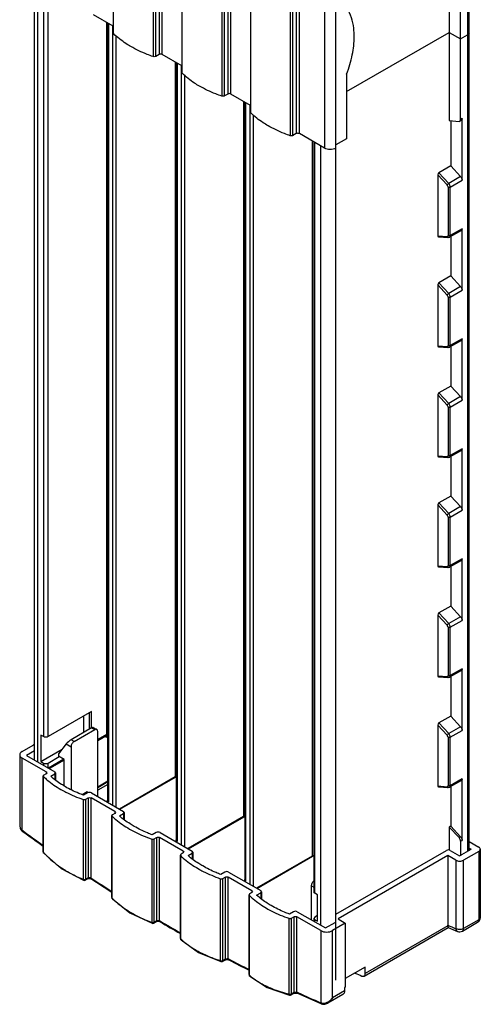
# Model space of a CAD drawing. Header units: millimetres. Extents: x 328 to 414, y 80 to 955.
# Tile 1 of 4: x 328 to 414, y 80 to 262. Entities that reach past the tile are written whole.
import ezdxf

# ---------------------------------------------------------------- set-up
doc = ezdxf.new("R2010")
doc.units = ezdxf.units.MM
doc.header["$LTSCALE"] = 67.304829
doc.layers.get('0').update_dxf_attribs({"linetype": 'CONTINUOUS'})

msp = doc.modelspace()

# ---------------------------------------------------------------- linework, layer by layer
at = {"color": 7}
for p, q in [((345.71, 259.77), (345.71, 913.59)), ((353.07, 910.36), (353.07, 255.52)), ((353.55, 255.56), (353.55, 910.39)), ((354.18, 910.1), (354.18, 255.92)), ((354.74, 255.92), (354.74, 909.77)), ((358.44, 252.42), (358.44, 906.24)), ((411.38, 907.03), (411.38, 108.08)), ((411.67, 108.25), (411.67, 907.2)), ((365.79, 903.01), (365.79, 248.17)), ((366.28, 248.21), (366.28, 903.05)), ((366.91, 902.75), (366.91, 248.57)), ((367.47, 248.57), (367.47, 902.43)), ((371.17, 245.07), (371.17, 898.88)), ((378.52, 895.66), (378.52, 240.83)), ((379.01, 240.86), (379.01, 895.7)), ((379.63, 895.4), (379.63, 241.22)), ((380.2, 241.22), (380.2, 895.08)), ((386.96, 238.54), (386.96, 893.38)), ((384.84, 892.93), (384.84, 238.54)), ((345.66, 423.48), (345.66, 259.89)), ((358.39, 416.13), (358.39, 252.54)), ((371.11, 408.78), (371.11, 245.19)), ((407.99, 275.07), (407.99, 243.64)), ((410.11, 243.84), (410.11, 272.42)), ((331.09, 125), (331.09, 269.57)), ((331.68, 124.67), (331.68, 269.24)), ((332.74, 268.62), (332.74, 129.36)), ((333.59, 129.36), (333.59, 266.58)), ((345.66, 261.16), (342.01, 263.27)), ((344.4, 261.89), (344.4, 129.73)), ((344.48, 129.2), (344.48, 261.85)), ((344.68, 117.44), (344.68, 261.73)), ((344.83, 117.24), (344.83, 261.64)), ((345.54, 261.23), (345.54, 116.66)), ((388.97, 249.03), (407.99, 260.01)), ((407.99, 260.01), (410.11, 258.78)), ((410.11, 258.78), (411.38, 259.52)), ((411.67, 259.93), (411.38, 259.52)), ((346.24, 116.26), (346.24, 259.3)), ((354.18, 255.92), (353.55, 255.56)), ((358.39, 253.81), (354.74, 255.92)), ((357.13, 254.54), (357.13, 121.89)), ((357.2, 121.85), (357.2, 254.5)), ((357.41, 110.09), (357.41, 254.38)), ((357.56, 109.89), (357.56, 254.29)), ((358.26, 253.89), (358.26, 109.32)), ((388.97, 252.28), (388.97, 240.27)), ((358.97, 108.91), (358.97, 251.95)), ((366.91, 248.57), (366.28, 248.21)), ((371.11, 246.47), (367.47, 248.57)), ((369.86, 247.19), (369.86, 114.54)), ((369.93, 114.5), (369.93, 247.15)), ((370.14, 102.74), (370.14, 247.03)), ((370.29, 102.54), (370.29, 246.95)), ((370.99, 246.54), (370.99, 101.97)), ((371.7, 101.56), (371.7, 244.6)), ((407.99, 243.64), (409.81, 243.5)), ((408.27, 243.62), (408.27, 235.23)), ((409.81, 243.5), (409.96, 243.53)), ((410.25, 243.7), (409.96, 243.53)), ((410.39, 244.01), (410.11, 243.84)), ((410.39, 232.57), (410.39, 244.01)), ((379.63, 241.22), (379.01, 240.86)), ((384.84, 238.54), (380.2, 241.22)), ((382.59, 239.84), (382.59, 107.19)), ((382.66, 107.15), (382.66, 239.8)), ((382.91, 239.66), (382.91, 100.54)), ((383.08, 100.29), (383.08, 239.56)), ((388.97, 240.27), (386.96, 239.12)), ((384.14, 238.94), (384.14, 94.37)), ((386.97, 84.17), (386.97, 238.54)), ((408.27, 235.23), (406.08, 233.96)), ((407.9, 231.99), (406.08, 233.96)), ((408.27, 235.23), (410.09, 233.26)), ((407.61, 231.7), (405.87, 233.57)), ((405.87, 233.57), (405.87, 222.27)), ((410.09, 233.26), (407.9, 231.99)), ((408.2, 231.31), (410.39, 232.57)), ((407.78, 231.3), (407.78, 222.33)), ((408.2, 222.33), (408.2, 231.31)), ((410.25, 223.28), (408.06, 222.02)), ((410.39, 223.59), (408.2, 222.33)), ((410.39, 212.16), (410.39, 223.59)), ((405.87, 222.27), (407.61, 222.14)), ((405.98, 222.1), (407.8, 221.96)), ((408.27, 222.14), (408.27, 214.82)), ((408.27, 214.82), (406.08, 213.55)), ((408.27, 214.82), (410.09, 212.85)), ((407.61, 211.28), (405.87, 213.16)), ((405.87, 213.16), (405.87, 201.86)), ((407.9, 211.58), (406.08, 213.55)), ((410.09, 212.85), (407.9, 211.58)), ((408.2, 210.9), (410.39, 212.16)), ((407.78, 210.89), (407.78, 201.92)), ((408.2, 201.92), (408.2, 210.9)), ((410.25, 202.87), (408.06, 201.61)), ((410.39, 203.18), (408.2, 201.92)), ((410.39, 191.75), (410.39, 203.18)), ((405.87, 201.86), (407.61, 201.73)), ((405.98, 201.68), (407.8, 201.55)), ((408.27, 201.73), (408.27, 194.4)), ((408.27, 194.4), (406.08, 193.14)), ((408.27, 194.4), (410.09, 192.43)), ((407.61, 190.87), (405.87, 192.75)), ((405.87, 192.75), (405.87, 181.44)), ((407.9, 191.17), (406.08, 193.14)), ((410.09, 192.43), (407.9, 191.17)), ((407.78, 190.48), (407.78, 181.51)), ((408.2, 190.48), (410.39, 191.75)), ((408.2, 181.5), (408.2, 190.48)), ((410.39, 182.77), (408.2, 181.5)), ((410.39, 171.34), (410.39, 182.77)), ((405.87, 181.44), (407.61, 181.31)), ((405.98, 181.27), (407.8, 181.14)), ((410.25, 182.46), (408.06, 181.19)), ((408.27, 181.32), (408.27, 173.99)), ((408.27, 173.99), (406.08, 172.73)), ((408.27, 173.99), (410.09, 172.02)), ((407.61, 170.46), (405.87, 172.34)), ((405.87, 172.34), (405.87, 161.03)), ((407.9, 170.76), (406.08, 172.73)), ((410.09, 172.02), (407.9, 170.76)), ((407.78, 170.07), (407.78, 161.09)), ((408.2, 170.07), (410.39, 171.34)), ((408.2, 161.09), (408.2, 170.07)), ((405.87, 161.03), (407.61, 160.9)), ((405.98, 160.86), (407.8, 160.72)), ((410.25, 162.05), (408.06, 160.78)), ((410.39, 162.36), (408.2, 161.09)), ((408.27, 160.91), (408.27, 153.58)), ((410.39, 150.92), (410.39, 162.36)), ((408.27, 153.58), (406.08, 152.31)), ((408.27, 153.58), (410.09, 151.61)), ((407.61, 150.05), (405.87, 151.92)), ((405.87, 151.92), (405.87, 140.62)), ((407.9, 150.34), (406.08, 152.31)), ((410.09, 151.61), (407.9, 150.34)), ((408.2, 149.66), (410.39, 150.92)), ((407.78, 149.65), (407.78, 140.68)), ((408.2, 140.68), (408.2, 149.66)), ((410.25, 141.63), (408.06, 140.37)), ((410.39, 141.94), (408.2, 140.68)), ((410.39, 130.51), (410.39, 141.94)), ((405.87, 140.62), (407.61, 140.49)), ((405.98, 140.45), (407.8, 140.31)), ((408.27, 140.49), (408.27, 133.17)), ((341.65, 134.01), (333.59, 129.36)), ((341.29, 130.77), (341.29, 133.81)), ((341.65, 130.99), (341.65, 134.01)), ((340.16, 133.16), (340.16, 130.12)), ((408.27, 133.17), (406.08, 131.9)), ((407.9, 129.93), (406.08, 131.9)), ((408.27, 133.17), (410.09, 131.2)), ((341.66, 130.99), (337.84, 128.78)), ((338.41, 128.45), (342.23, 130.66)), ((341.66, 130.99), (342.23, 130.66)), ((341.96, 131.08), (342.63, 130.7)), ((342.79, 118.25), (342.79, 130.33)), ((344.4, 129.73), (342.79, 128.8)), ((344.4, 129.73), (344.28, 129.45)), ((407.61, 129.63), (405.87, 131.51)), ((405.87, 131.51), (405.87, 120.21)), ((410.09, 131.2), (407.9, 129.93)), ((408.2, 129.25), (410.39, 130.51)), ((332.74, 129.36), (332.24, 129.65)), ((332.24, 129.65), (332.24, 124.75)), ((336.93, 128), (335.51, 126.14)), ((336.93, 128), (337.84, 127.47)), ((338.41, 128.45), (337.84, 128.78)), ((344.28, 129.45), (342.79, 128.59)), ((344.48, 129.2), (344.16, 129.38)), ((344.68, 129.32), (344.48, 129.2)), ((407.78, 129.24), (407.78, 120.27)), ((408.2, 120.26), (408.2, 129.25)), ((328.76, 126.6), (330.81, 127.78)), ((331.09, 126.72), (329.61, 125.86)), ((332.24, 124.75), (336.18, 127.02)), ((335.51, 126.14), (335.51, 125.73)), ((337.84, 127.47), (337.84, 119.49)), ((328.32, 125.98), (328.32, 112.88)), ((333.21, 122.8), (328.76, 125.37)), ((328.76, 112), (328.76, 125.37)), ((329.61, 125.86), (334.84, 122.84)), ((332.24, 124.75), (332.74, 124.46)), ((332.74, 124.46), (332.74, 124.05)), ((333.59, 124.46), (335.65, 125.65)), ((333.59, 123.56), (333.59, 124.46)), ((336.5, 125.16), (333.66, 123.52)), ((336.57, 125), (333.83, 123.42)), ((336.57, 125.12), (335.51, 125.73)), ((336.57, 120.19), (336.57, 125.12)), ((333.21, 122.47), (332.79, 122.23)), ((333.21, 122.8), (333.33, 122.64)), ((333.21, 122.8), (333.21, 122.47)), ((333.33, 122.64), (333.21, 122.47)), ((334.09, 122), (334.84, 122.43)), ((334.98, 122.64), (334.84, 122.84)), ((334.84, 122.43), (334.98, 122.64)), ((334.84, 122.43), (334.84, 121.37)), ((334.98, 122.64), (334.98, 121.26)), ((332.68, 122.07), (332.73, 121.95)), ((332.68, 108.01), (332.68, 122.07)), ((332.73, 107.89), (332.73, 121.95)), ((344.68, 121.07), (342.79, 119.98)), ((344.68, 120.97), (342.79, 119.88)), ((357.13, 121.89), (346.81, 115.93)), ((346.87, 115.89), (357.2, 121.85)), ((357.2, 121.85), (357.13, 121.89)), ((357.41, 121.97), (357.2, 121.85)), ((410.25, 121.22), (408.06, 119.96)), ((410.39, 121.53), (408.2, 120.26)), ((410.39, 110.1), (410.39, 121.53)), ((339.88, 118.6), (340.85, 119.17)), ((340.92, 118.92), (340.17, 118.49)), ((340.85, 119.17), (340.92, 118.92)), ((341.63, 118.92), (347.57, 115.49)), ((344.68, 120.5), (342.79, 119.41)), ((405.87, 120.21), (407.61, 120.07)), ((405.98, 120.03), (407.8, 119.9)), ((408.27, 120.08), (408.27, 112.75)), ((340.08, 117.71), (340.08, 102.9)), ((340.57, 117.74), (340.99, 117.98)), ((340.57, 102.93), (340.57, 117.74)), ((340.99, 117.98), (340.99, 103.18)), ((345.94, 115.45), (341.56, 117.98)), ((341.56, 103.13), (341.56, 117.98)), ((344.69, 117.73), (344.54, 117.52)), ((344.54, 117.52), (344.54, 117.24)), ((344.83, 117.24), (344.68, 117.44)), ((344.83, 117.24), (344.69, 117.32)), ((344.69, 117.15), (344.69, 117.32)), ((345.94, 115.12), (345.51, 114.88)), ((345.94, 115.45), (346.06, 115.29)), ((345.94, 115.45), (345.94, 115.12)), ((346.06, 115.29), (345.94, 115.12)), ((346.82, 114.65), (347.57, 115.08)), ((347.71, 115.29), (347.57, 115.49)), ((347.57, 115.08), (347.71, 115.29)), ((347.57, 115.08), (347.57, 114.04)), ((347.71, 115.29), (347.71, 113.92)), ((345.4, 114.72), (345.46, 114.6)), ((345.4, 99.53), (345.4, 114.72)), ((345.46, 99.41), (345.46, 114.6)), ((369.86, 114.54), (359.54, 108.58)), ((359.6, 108.54), (369.93, 114.51)), ((369.93, 114.5), (369.86, 114.54)), ((370.14, 114.62), (369.93, 114.5)), ((328.67, 111.95), (328.63, 112.1)), ((328.67, 111.95), (328.67, 111.95)), ((328.76, 112), (328.86, 111.92)), ((353.65, 111.57), (352.9, 111.14)), ((354.35, 111.57), (360.29, 108.14)), ((408.27, 112.75), (407.99, 112.59)), ((409.81, 110.62), (407.99, 112.59)), ((407.99, 112.59), (407.99, 108.3)), ((408.27, 112.75), (410.09, 110.78)), ((352.8, 110.36), (352.8, 94.92)), ((353.29, 110.39), (353.72, 110.63)), ((353.29, 94.95), (353.29, 110.39)), ((353.72, 110.63), (353.72, 95.2)), ((358.67, 108.1), (354.28, 110.63)), ((354.28, 95.19), (354.28, 110.63)), ((357.42, 110.38), (357.27, 110.17)), ((357.27, 110.17), (357.27, 109.89)), ((357.56, 109.89), (357.41, 110.09)), ((357.56, 109.89), (357.42, 109.97)), ((357.42, 109.81), (357.42, 109.97)), ((410.09, 110.78), (409.81, 110.62)), ((410.11, 109.94), (410.39, 110.1)), ((410.11, 109.94), (410.11, 107.25)), ((411.67, 109.91), (413.47, 108.88)), ((332.73, 107.89), (332.68, 108.01)), ((358.67, 107.78), (358.24, 107.53)), ((358.67, 108.1), (358.78, 107.94)), ((358.67, 108.1), (358.67, 107.78)), ((358.78, 107.94), (358.67, 107.78)), ((360.44, 107.94), (360.29, 108.14)), ((360.29, 107.74), (360.44, 107.94)), ((360.44, 107.94), (360.44, 106.57)), ((386.97, 96.4), (407.49, 108.25)), ((408.2, 108.25), (409.93, 107.25)), ((409.93, 107.25), (412.05, 108.47)), ((413.47, 108.06), (410.64, 106.43)), ((411.67, 108.69), (412.05, 108.47)), ((413.47, 108.06), (413.47, 95.37)), ((413.76, 108.47), (413.76, 95.78)), ((358.13, 107.37), (358.18, 107.25)), ((358.13, 91.93), (358.13, 107.37)), ((358.18, 91.81), (358.18, 107.25)), ((359.54, 107.3), (360.29, 107.74)), ((360.29, 107.74), (360.29, 106.69)), ((382.59, 107.19), (372.27, 101.23)), ((372.33, 101.2), (382.66, 107.16)), ((382.66, 107.15), (382.59, 107.19)), ((382.91, 107.3), (382.66, 107.15)), ((407.74, 107.29), (387.38, 95.53)), ((409.23, 106.43), (407.74, 107.29)), ((407.74, 107.29), (407.74, 94.37)), ((409.23, 106.43), (409.23, 93.74)), ((410.64, 93.74), (410.64, 106.43)), ((366.37, 104.22), (365.62, 103.79)), ((367.08, 104.22), (373.02, 100.8)), ((340.49, 102.75), (340.91, 102.99)), ((340.99, 103.18), (340.57, 102.93)), ((340.99, 103.18), (340.91, 102.99)), ((341.56, 103.13), (341.68, 103.05)), ((341.56, 103.13), (341.62, 102.96)), ((365.53, 103.01), (365.53, 87.82)), ((366.02, 103.04), (366.45, 103.29)), ((366.02, 87.85), (366.02, 103.04)), ((366.45, 103.29), (366.45, 88.1)), ((371.4, 100.75), (367.01, 103.29)), ((367.01, 88.13), (367.01, 103.29)), ((370.14, 103.03), (370, 102.82)), ((370, 102.82), (370, 102.54)), ((370.29, 102.54), (370.14, 102.74)), ((370.29, 102.54), (370.14, 102.62)), ((370.14, 102.46), (370.14, 102.62)), ((371.4, 100.75), (371.51, 100.59)), ((371.4, 100.75), (371.4, 100.43)), ((371.51, 100.59), (371.4, 100.43)), ((373.17, 100.59), (373.02, 100.8)), ((373.02, 100.39), (373.17, 100.59)), ((373.17, 100.59), (373.17, 99.21)), ((382.46, 101.71), (382.91, 101.46)), ((382.46, 95.35), (382.46, 101.71)), ((383.08, 100.29), (382.91, 100.54)), ((345.46, 99.41), (345.4, 99.53)), ((345.51, 99.25), (345.51, 99.25)), ((370.86, 100.02), (370.92, 99.91)), ((370.86, 85.22), (370.86, 100.02)), ((370.92, 85.1), (370.92, 99.91)), ((371.4, 100.43), (370.98, 100.19)), ((372.27, 99.95), (373.02, 100.39)), ((373.02, 100.39), (373.02, 99.33)), ((383.58, 100.01), (383.08, 100.29)), ((383.58, 95.11), (383.58, 100.01)), ((379.1, 96.88), (378.35, 96.44)), ((379.81, 96.88), (385.04, 93.86)), ((353.21, 94.77), (353.63, 95.02)), ((353.72, 95.2), (353.29, 94.95)), ((353.72, 95.2), (353.63, 95.02)), ((354.28, 95.19), (354.42, 95.11)), ((354.28, 95.19), (354.36, 95.01)), ((378.27, 95.66), (378.27, 81.6)), ((378.76, 95.7), (379.17, 95.94)), ((378.76, 81.64), (378.76, 95.7)), ((379.17, 95.94), (379.17, 81.88)), ((384.19, 93.37), (379.74, 95.94)), ((379.74, 81.95), (379.74, 95.94)), ((383.08, 95.88), (382.91, 95.64)), ((382.91, 95.64), (383.08, 95.39)), ((382.91, 95.64), (382.91, 95.09)), ((383.58, 96.17), (383.08, 95.88)), ((383.08, 95.39), (383.58, 95.11)), ((383.08, 94.99), (383.08, 95.39)), ((387.38, 95.53), (388.72, 94.75)), ((413.47, 95.37), (410.64, 93.74)), ((352.81, 94.85), (352.87, 94.74)), ((384.19, 93.37), (384.19, 79.99)), ((385.04, 93.86), (386.81, 94.88)), ((388.72, 94.75), (386.32, 93.37)), ((386.32, 80.9), (386.32, 93.37)), ((388.72, 94.75), (388.72, 82.91)), ((392.19, 84.94), (407.81, 93.96)), ((407.75, 94.26), (392.4, 85.4)), ((409.5, 93.24), (409.55, 93.22)), ((410.43, 93.28), (413.26, 94.91)), ((413.29, 94.93), (413.26, 94.91)), ((358.18, 91.81), (358.13, 91.93)), ((358.25, 91.64), (358.25, 91.64)), ((365.54, 87.75), (365.62, 87.64)), ((365.94, 87.67), (366.36, 87.92)), ((366.45, 88.1), (366.02, 87.85)), ((366.45, 88.1), (366.36, 87.92)), ((367.01, 88.13), (367.17, 88.05)), ((367.01, 88.13), (367.11, 87.94)), ((367.11, 87.94), (367.11, 87.94)), ((365.94, 87.67), (365.94, 87.67)), ((392.4, 86.59), (388.72, 84.47)), ((392.4, 85.4), (392.4, 86.59)), ((370.92, 85.1), (370.86, 85.22)), ((371, 84.91), (371, 84.91)), ((388.58, 82.21), (386.32, 80.9)), ((388.72, 82.91), (388.58, 82.83)), ((388.58, 82.83), (388.58, 82.21)), ((378.28, 81.53), (378.38, 81.41)), ((378.67, 81.45), (379.09, 81.69)), ((378.67, 81.45), (378.68, 81.46)), ((379.17, 81.88), (378.76, 81.64)), ((379.17, 81.88), (379.09, 81.69)), ((379.74, 81.95), (379.91, 81.87)), ((379.74, 81.95), (379.86, 81.75)), ((379.86, 81.75), (379.86, 81.75)), ((388.27, 81.52), (385.46, 79.89)), ((384.32, 79.79), (384.47, 79.73)), ((384.32, 79.79), (384.32, 79.79)), ((384.47, 79.73), (384.47, 79.73))]:
    msp.add_line(p, q, dxfattribs=at)
for points in [[(328.32, 112.88), (328.42, 112.33), (328.67, 111.95)], [(328.67, 111.95), (328.79, 111.85), (328.8, 111.84)], [(332.78, 107.74), (336.01, 104.92), (340.14, 102.73)], [(340.91, 102.99), (340.98, 103.02), (341.25, 103.06), (341.53, 103), (341.62, 102.96)], [(345.51, 99.25), (348.77, 96.7), (352.87, 94.74)], [(353.63, 95.02), (353.7, 95.05), (353.99, 95.1), (354.28, 95.05), (354.36, 95.01)], [(358.25, 91.64), (361.51, 89.34), (365.62, 87.64)], [(366.36, 87.92), (366.35, 87.91), (366.57, 87.99), (366.73, 88.01), (367.03, 87.97), (367.11, 87.94)], [(371, 84.91), (374.24, 82.85), (378.38, 81.41)], [(379.09, 81.69), (379.08, 81.69), (379.31, 81.77), (379.49, 81.8), (379.79, 81.77), (379.86, 81.75)], [(384.47, 79.73), (384.92, 79.7), (385.45, 79.89)]]:
    msp.add_lwpolyline(points, dxfattribs=at)
for centre, radius, start, end in [((329.51, 113.1), 1.34, 228.7098, 233.3307), ((329.58, 113.2), 1.46, 233.3083, 235.4858), ((527.61, 384.83), 337.71, 233.9358, 234.7442), ((528.01, 385.61), 338.47, 233.9596, 234.7536), ((333.08, 108.01), 0.4, 180.002, 221.285), ((343.71, 117.55), 14.62, 221.3595, 221.881), ((344.05, 117.86), 15.08, 221.8885, 224.9904), ((332.9, 107.85), 0.163, 215.8237, 221.2786), ((346.54, 120.71), 18.87, 232.6142, 235.8563), ((340.16, 102.78), 0.0554, 243.3969, 247.6897), ((340.29, 103.1), 0.4, 247.663, 299.9999), ((512.84, 363.12), 311.45, 236.6505, 237.4789), ((513.14, 363.87), 312.13, 236.6789, 237.4923), ((345.8, 99.53), 0.4, 179.9999, 224.5992), ((355.78, 109.6), 14.5, 224.6357, 225.2193), ((345.64, 99.38), 0.181, 215.228, 224.5549), ((356.18, 110.01), 15.08, 225.2305, 228.8398), ((358.54, 113.02), 18.91, 234.9562, 238.6085), ((499.39, 341.15), 285.69, 239.492, 240.3639), ((499.62, 341.87), 286.31, 239.5257, 240.382), ((412.76, 95.78), 1, 299.9999, 0.0002), ((353.01, 95.12), 0.4, 249.9337, 299.3603), ((498.48, 306.5), 230.73, 246.841, 247.2415), ((499.28, 307.12), 231.96, 246.7741, 247.2414), ((409.93, 94.14), 1, 247.2419, 299.9995), ((358.53, 91.93), 0.4, 179.9997, 227.2724), ((367.24, 101.61), 13.34, 227.2634, 227.9587), ((358.39, 91.79), 0.2, 217.065, 227.207), ((367.73, 102.16), 14.08, 227.9762, 232.1159), ((369.99, 105.34), 17.98, 237.4606, 241.5503), ((487.46, 319.17), 260.67, 242.5039, 243.4293), ((487.61, 319.85), 261.22, 242.544, 243.4532), ((365.74, 88.02), 0.4, 252.8094, 299.9999), ((371.26, 85.22), 0.4, 179.999, 229.2634), ((378.47, 93.85), 11.56, 229.2008, 230.0702), ((378.95, 94.43), 12.31, 230.0927, 234.7738), ((485.03, 300.98), 235.3, 246.3156, 246.6517), ((381.19, 97.92), 16.47, 240.1271, 244.6237), ((378.47, 81.8), 0.4, 256.2475, 299.9999), ((476.87, 296.79), 235.91, 245.7174, 246.901), ((477.06, 297.7), 236.69, 245.7664, 246.8979)]:
    msp.add_arc(centre, radius, start, end, dxfattribs=at)
for centre, major_axis, ratio, start_param, end_param in [((406.08, 233.7), (0.137, 0.283), 0.573062, 0.699489, 2.270285), ((406.08, 222.39), (0.137, 0.283), 0.573062, -4.0129, -2.920131), ((406.08, 213.28), (0.137, 0.283), 0.573062, 0.699489, 2.270285), ((406.08, 201.98), (0.137, 0.283), 0.573062, -4.0129, -2.920131), ((406.08, 192.87), (0.137, 0.283), 0.573062, 0.699489, 2.270285), ((406.08, 181.57), (0.137, 0.283), 0.573062, -4.0129, -2.920131), ((406.08, 172.46), (0.137, 0.283), 0.573062, 0.699489, 2.270285), ((406.08, 161.15), (0.137, 0.283), 0.573062, -4.0129, -2.920131), ((406.08, 152.05), (0.137, 0.283), 0.573062, 0.699489, 2.270285), ((406.08, 140.74), (0.137, 0.283), 0.573062, -4.0129, -2.920131), ((406.08, 131.63), (0.137, 0.283), 0.573062, 0.699489, 2.270285), ((341.31, 130.53), (0.655, 0.543), 0.197701, 0.073046, 0.858431), ((337.5, 128.33), (0.655, 0.543), 0.197701, 0.858431, 2.429227), ((406.08, 120.33), (0.137, 0.283), 0.573062, -4.0129, -2.920131)]:
    msp.add_ellipse(centre, major_axis=major_axis, ratio=ratio, start_param=start_param, end_param=end_param, dxfattribs=at)
for points, knots in [([(390.38, 259.22), (390.38, 259.73), (390.28, 261.57), (389.73, 263.43), (388.97, 264.52)], [0, 0, 0, 0, 0.279669, 1, 1, 1, 1]), ([(345.72, 259.77), (345.71, 259.78), (345.68, 259.81), (345.66, 259.85), (345.66, 259.89)], [0, 0, 0, 0, 0.275728, 1, 1, 1, 1]), ([(348.93, 257.38), (348.62, 257.55), (347.49, 258.25), (346.42, 259.08), (345.72, 259.77)], [0, 0, 0, 0, 0.263136, 1, 1, 1, 1]), ([(388.97, 252.28), (389.41, 253.43), (390.1, 255.71), (390.38, 258.09), (390.38, 259.22)], [0, 0, 0, 0, 0.522561, 1, 1, 1, 1]), ([(353.06, 255.52), (352.69, 255.65), (351.27, 256.17), (349.9, 256.82), (348.93, 257.38)], [0, 0, 0, 0, 0.260032, 1, 1, 1, 1]), ([(354.74, 255.92), (354.66, 255.97), (354.46, 256.01), (354.26, 255.97), (354.18, 255.92)], [0, 0, 0, 0, 0.500001, 1, 1, 1, 1]), ([(353.55, 255.56), (353.52, 255.54), (353.36, 255.48), (353.18, 255.48), (353.06, 255.52)], [0, 0, 0, 0, 0.233463, 1, 1, 1, 1]), ([(358.44, 252.42), (358.43, 252.43), (358.41, 252.46), (358.39, 252.51), (358.39, 252.54)], [0, 0, 0, 0, 0.275728, 1, 1, 1, 1]), ([(361.66, 250.03), (361.35, 250.21), (360.21, 250.9), (359.15, 251.73), (358.44, 252.42)], [0, 0, 0, 0, 0.263136, 1, 1, 1, 1]), ([(365.79, 248.18), (365.42, 248.3), (364, 248.82), (362.63, 249.47), (361.66, 250.03)], [0, 0, 0, 0, 0.260032, 1, 1, 1, 1]), ([(367.47, 248.57), (367.39, 248.62), (367.19, 248.66), (366.99, 248.62), (366.91, 248.57)], [0, 0, 0, 0, 0.500001, 1, 1, 1, 1]), ([(366.28, 248.21), (366.25, 248.19), (366.09, 248.13), (365.91, 248.13), (365.79, 248.18)], [0, 0, 0, 0, 0.233463, 1, 1, 1, 1]), ([(371.17, 245.07), (371.16, 245.08), (371.13, 245.11), (371.11, 245.16), (371.11, 245.19)], [0, 0, 0, 0, 0.275728, 1, 1, 1, 1]), ([(374.38, 242.68), (374.08, 242.86), (372.94, 243.56), (371.88, 244.38), (371.17, 245.07)], [0, 0, 0, 0, 0.263136, 1, 1, 1, 1]), ([(409.96, 243.53), (409.99, 243.55), (410.08, 243.62), (410.11, 243.75), (410.11, 243.84)], [0, 0, 0, 0, 0.221985, 1, 1, 1, 1]), ([(410.39, 244.01), (410.39, 243.97), (410.38, 243.86), (410.32, 243.74), (410.25, 243.7)], [0, 0, 0, 0, 0.293644, 1, 1, 1, 1]), ([(378.52, 240.83), (378.15, 240.95), (376.73, 241.48), (375.35, 242.12), (374.38, 242.68)], [0, 0, 0, 0, 0.260032, 1, 1, 1, 1]), ([(380.2, 241.22), (380.11, 241.27), (379.92, 241.31), (379.72, 241.27), (379.63, 241.22)], [0, 0, 0, 0, 0.500001, 1, 1, 1, 1]), ([(379.01, 240.86), (378.98, 240.84), (378.82, 240.78), (378.64, 240.79), (378.52, 240.83)], [0, 0, 0, 0, 0.233463, 1, 1, 1, 1]), ([(386.96, 238.54), (386.64, 238.36), (385.9, 238.22), (385.15, 238.36), (384.84, 238.54)], [0, 0, 0, 0, 0.5, 1, 1, 1, 1]), ([(407.9, 231.99), (407.84, 231.96), (407.73, 231.87), (407.64, 231.76), (407.61, 231.7)], [0, 0, 0, 0, 0.525025, 1, 1, 1, 1]), ([(408.2, 231.31), (408.2, 231.37), (408.16, 231.62), (408.03, 231.85), (407.9, 231.99)], [0, 0, 0, 0, 0.231502, 1, 1, 1, 1]), ([(410.09, 233.26), (410.14, 233.21), (410.29, 233.01), (410.39, 232.76), (410.39, 232.57)], [0, 0, 0, 0, 0.258837, 1, 1, 1, 1]), ([(407.78, 231.3), (407.78, 231.34), (407.75, 231.48), (407.68, 231.61), (407.61, 231.7)], [0, 0, 0, 0, 0.231591, 1, 1, 1, 1]), ([(408.2, 231.31), (408.17, 231.29), (408.03, 231.24), (407.87, 231.25), (407.78, 231.3)], [0, 0, 0, 0, 0.241269, 1, 1, 1, 1]), ([(410.39, 223.59), (410.39, 223.56), (410.38, 223.44), (410.32, 223.33), (410.25, 223.28)], [0, 0, 0, 0, 0.293644, 1, 1, 1, 1]), ([(407.61, 222.14), (407.64, 222.14), (407.7, 222.15), (407.74, 222.2), (407.75, 222.22)], [0, 0, 0, 0, 0.499498, 1, 1, 1, 1]), ([(407.61, 222.14), (407.62, 222.09), (407.67, 222.01), (407.75, 221.96), (407.8, 221.96)], [0, 0, 0, 0, 0.534638, 1, 1, 1, 1]), ([(408.2, 222.33), (408.17, 222.31), (408.03, 222.26), (407.87, 222.27), (407.78, 222.33)], [0, 0, 0, 0, 0.240139, 1, 1, 1, 1]), ([(408.06, 222.02), (408.08, 222.03), (408.17, 222.11), (408.2, 222.24), (408.2, 222.33)], [0, 0, 0, 0, 0.221948, 1, 1, 1, 1]), ([(410.09, 212.85), (410.14, 212.8), (410.29, 212.6), (410.39, 212.35), (410.39, 212.16)], [0, 0, 0, 0, 0.258837, 1, 1, 1, 1]), ([(407.9, 211.58), (407.84, 211.54), (407.73, 211.45), (407.64, 211.34), (407.61, 211.28)], [0, 0, 0, 0, 0.525025, 1, 1, 1, 1]), ([(407.78, 210.89), (407.78, 210.93), (407.75, 211.07), (407.68, 211.2), (407.61, 211.28)], [0, 0, 0, 0, 0.231591, 1, 1, 1, 1]), ([(408.2, 210.9), (408.17, 210.88), (408.03, 210.83), (407.87, 210.84), (407.78, 210.89)], [0, 0, 0, 0, 0.241269, 1, 1, 1, 1]), ([(408.2, 210.9), (408.2, 210.96), (408.16, 211.21), (408.03, 211.44), (407.9, 211.58)], [0, 0, 0, 0, 0.231502, 1, 1, 1, 1]), ([(410.39, 203.18), (410.39, 203.15), (410.38, 203.03), (410.32, 202.91), (410.25, 202.87)], [0, 0, 0, 0, 0.293644, 1, 1, 1, 1]), ([(407.61, 201.73), (407.64, 201.72), (407.7, 201.73), (407.74, 201.78), (407.75, 201.81)], [0, 0, 0, 0, 0.499498, 1, 1, 1, 1]), ([(407.61, 201.73), (407.62, 201.68), (407.67, 201.6), (407.75, 201.55), (407.8, 201.55)], [0, 0, 0, 0, 0.534638, 1, 1, 1, 1]), ([(408.2, 201.92), (408.17, 201.9), (408.03, 201.85), (407.87, 201.86), (407.78, 201.92)], [0, 0, 0, 0, 0.240139, 1, 1, 1, 1]), ([(408.06, 201.61), (408.08, 201.62), (408.17, 201.7), (408.2, 201.82), (408.2, 201.92)], [0, 0, 0, 0, 0.221948, 1, 1, 1, 1]), ([(410.09, 192.43), (410.14, 192.39), (410.29, 192.19), (410.39, 191.94), (410.39, 191.75)], [0, 0, 0, 0, 0.258837, 1, 1, 1, 1]), ([(407.9, 191.17), (407.84, 191.13), (407.73, 191.04), (407.64, 190.93), (407.61, 190.87)], [0, 0, 0, 0, 0.525025, 1, 1, 1, 1]), ([(407.78, 190.48), (407.78, 190.51), (407.75, 190.66), (407.68, 190.79), (407.61, 190.87)], [0, 0, 0, 0, 0.231591, 1, 1, 1, 1]), ([(408.2, 190.48), (408.17, 190.47), (408.03, 190.42), (407.87, 190.43), (407.78, 190.48)], [0, 0, 0, 0, 0.241269, 1, 1, 1, 1]), ([(408.2, 190.48), (408.2, 190.54), (408.16, 190.79), (408.03, 191.03), (407.9, 191.17)], [0, 0, 0, 0, 0.231502, 1, 1, 1, 1]), ([(410.39, 182.77), (410.39, 182.73), (410.38, 182.62), (410.32, 182.5), (410.25, 182.46)], [0, 0, 0, 0, 0.293644, 1, 1, 1, 1]), ([(407.61, 181.31), (407.64, 181.31), (407.7, 181.32), (407.74, 181.37), (407.75, 181.4)], [0, 0, 0, 0, 0.499498, 1, 1, 1, 1]), ([(407.61, 181.31), (407.62, 181.27), (407.67, 181.18), (407.75, 181.14), (407.8, 181.14)], [0, 0, 0, 0, 0.534638, 1, 1, 1, 1]), ([(408.2, 181.5), (408.17, 181.49), (408.03, 181.44), (407.87, 181.45), (407.78, 181.51)], [0, 0, 0, 0, 0.240139, 1, 1, 1, 1]), ([(408.06, 181.19), (408.08, 181.21), (408.17, 181.28), (408.2, 181.41), (408.2, 181.5)], [0, 0, 0, 0, 0.221948, 1, 1, 1, 1]), ([(410.09, 172.02), (410.14, 171.97), (410.29, 171.77), (410.39, 171.52), (410.39, 171.34)], [0, 0, 0, 0, 0.258837, 1, 1, 1, 1]), ([(407.9, 170.76), (407.84, 170.72), (407.73, 170.63), (407.64, 170.52), (407.61, 170.46)], [0, 0, 0, 0, 0.525025, 1, 1, 1, 1]), ([(407.78, 170.07), (407.78, 170.1), (407.75, 170.24), (407.68, 170.38), (407.61, 170.46)], [0, 0, 0, 0, 0.231591, 1, 1, 1, 1]), ([(408.2, 170.07), (408.17, 170.05), (408.03, 170), (407.87, 170.01), (407.78, 170.07)], [0, 0, 0, 0, 0.241269, 1, 1, 1, 1]), ([(408.2, 170.07), (408.2, 170.13), (408.16, 170.38), (408.03, 170.61), (407.9, 170.76)], [0, 0, 0, 0, 0.231502, 1, 1, 1, 1]), ([(407.61, 160.9), (407.64, 160.9), (407.7, 160.91), (407.74, 160.96), (407.75, 160.99)], [0, 0, 0, 0, 0.499498, 1, 1, 1, 1]), ([(407.61, 160.9), (407.62, 160.85), (407.67, 160.77), (407.75, 160.73), (407.8, 160.72)], [0, 0, 0, 0, 0.534638, 1, 1, 1, 1]), ([(408.2, 161.09), (408.17, 161.07), (408.03, 161.02), (407.87, 161.04), (407.78, 161.09)], [0, 0, 0, 0, 0.240139, 1, 1, 1, 1]), ([(408.06, 160.78), (408.08, 160.79), (408.17, 160.87), (408.2, 161), (408.2, 161.09)], [0, 0, 0, 0, 0.221948, 1, 1, 1, 1]), ([(410.39, 162.36), (410.39, 162.32), (410.38, 162.21), (410.32, 162.09), (410.25, 162.05)], [0, 0, 0, 0, 0.293644, 1, 1, 1, 1]), ([(410.09, 151.61), (410.14, 151.56), (410.29, 151.36), (410.39, 151.11), (410.39, 150.92)], [0, 0, 0, 0, 0.258837, 1, 1, 1, 1]), ([(407.9, 150.34), (407.84, 150.31), (407.73, 150.22), (407.64, 150.11), (407.61, 150.05)], [0, 0, 0, 0, 0.525025, 1, 1, 1, 1]), ([(407.78, 149.65), (407.78, 149.69), (407.75, 149.83), (407.68, 149.96), (407.61, 150.05)], [0, 0, 0, 0, 0.231591, 1, 1, 1, 1]), ([(408.2, 149.66), (408.2, 149.72), (408.16, 149.97), (408.03, 150.2), (407.9, 150.34)], [0, 0, 0, 0, 0.231502, 1, 1, 1, 1]), ([(408.2, 149.66), (408.17, 149.64), (408.03, 149.59), (407.87, 149.6), (407.78, 149.65)], [0, 0, 0, 0, 0.241269, 1, 1, 1, 1]), ([(408.2, 140.68), (408.17, 140.66), (408.03, 140.61), (407.87, 140.62), (407.78, 140.68)], [0, 0, 0, 0, 0.240139, 1, 1, 1, 1]), ([(408.06, 140.37), (408.08, 140.38), (408.17, 140.46), (408.2, 140.59), (408.2, 140.68)], [0, 0, 0, 0, 0.221948, 1, 1, 1, 1]), ([(410.39, 141.94), (410.39, 141.91), (410.38, 141.79), (410.32, 141.67), (410.25, 141.63)], [0, 0, 0, 0, 0.293644, 1, 1, 1, 1]), ([(407.61, 140.49), (407.64, 140.49), (407.7, 140.5), (407.74, 140.55), (407.75, 140.57)], [0, 0, 0, 0, 0.499498, 1, 1, 1, 1]), ([(407.61, 140.49), (407.62, 140.44), (407.67, 140.36), (407.75, 140.31), (407.8, 140.31)], [0, 0, 0, 0, 0.534638, 1, 1, 1, 1]), ([(342.63, 130.7), (342.57, 130.73), (342.43, 130.75), (342.29, 130.7), (342.23, 130.66)], [0, 0, 0, 0, 0.449152, 1, 1, 1, 1]), ([(342.79, 130.33), (342.79, 130.41), (342.77, 130.55), (342.68, 130.67), (342.63, 130.7)], [0, 0, 0, 0, 0.550846, 1, 1, 1, 1]), ([(407.9, 129.93), (407.84, 129.89), (407.73, 129.8), (407.64, 129.69), (407.61, 129.63)], [0, 0, 0, 0, 0.525025, 1, 1, 1, 1]), ([(408.2, 129.25), (408.2, 129.3), (408.16, 129.56), (408.03, 129.79), (407.9, 129.93)], [0, 0, 0, 0, 0.231502, 1, 1, 1, 1]), ([(410.09, 131.2), (410.14, 131.15), (410.29, 130.95), (410.39, 130.7), (410.39, 130.51)], [0, 0, 0, 0, 0.258837, 1, 1, 1, 1]), ([(331.09, 127.86), (331.06, 127.86), (330.96, 127.85), (330.87, 127.82), (330.81, 127.78)], [0, 0, 0, 0, 0.267284, 1, 1, 1, 1]), ([(333.59, 129.36), (333.46, 129.29), (333.16, 129.23), (332.86, 129.29), (332.74, 129.36)], [0, 0, 0, 0, 0.499999, 1, 1, 1, 1]), ([(338.41, 128.45), (338.24, 128.36), (337.98, 128.05), (337.84, 127.67), (337.84, 127.47)], [0, 0, 0, 0, 0.500005, 1, 1, 1, 1]), ([(407.78, 129.24), (407.78, 129.28), (407.75, 129.42), (407.68, 129.55), (407.61, 129.63)], [0, 0, 0, 0, 0.231591, 1, 1, 1, 1]), ([(408.2, 129.25), (408.17, 129.23), (408.03, 129.18), (407.87, 129.19), (407.78, 129.24)], [0, 0, 0, 0, 0.241269, 1, 1, 1, 1]), ([(328.76, 126.6), (328.63, 126.52), (328.42, 126.36), (328.32, 126.1), (328.32, 125.98)], [0, 0, 0, 0, 0.550799, 1, 1, 1, 1]), ([(328.32, 125.98), (328.32, 125.87), (328.42, 125.61), (328.63, 125.44), (328.76, 125.37)], [0, 0, 0, 0, 0.449195, 1, 1, 1, 1]), ([(332.74, 124.46), (332.86, 124.39), (333.16, 124.33), (333.46, 124.39), (333.59, 124.46)], [0, 0, 0, 0, 0.500001, 1, 1, 1, 1]), ([(332.79, 122.23), (332.76, 122.21), (332.7, 122.17), (332.68, 122.1), (332.68, 122.07)], [0, 0, 0, 0, 0.550877, 1, 1, 1, 1]), ([(332.73, 121.95), (332.96, 121.73), (333.95, 120.83), (335.06, 120.07), (335.95, 119.56)], [0, 0, 0, 0, 0.237269, 1, 1, 1, 1]), ([(336.79, 120.05), (336.54, 120.2), (335.59, 120.77), (334.7, 121.45), (334.09, 122)], [0, 0, 0, 0, 0.261388, 1, 1, 1, 1]), ([(410.39, 121.53), (410.39, 121.5), (410.38, 121.38), (410.32, 121.26), (410.25, 121.22)], [0, 0, 0, 0, 0.293644, 1, 1, 1, 1]), ([(335.95, 119.56), (336.26, 119.38), (337.59, 118.66), (339, 118.08), (340.08, 117.71)], [0, 0, 0, 0, 0.239817, 1, 1, 1, 1]), ([(340.17, 118.49), (339.87, 118.6), (338.71, 119.05), (337.59, 119.59), (336.79, 120.05)], [0, 0, 0, 0, 0.259006, 1, 1, 1, 1]), ([(341.63, 118.92), (341.52, 118.98), (341.27, 119.03), (341.02, 118.98), (340.92, 118.92)], [0, 0, 0, 0, 0.500001, 1, 1, 1, 1]), ([(407.61, 120.07), (407.64, 120.07), (407.7, 120.08), (407.74, 120.13), (407.75, 120.16)], [0, 0, 0, 0, 0.499498, 1, 1, 1, 1]), ([(407.61, 120.07), (407.62, 120.03), (407.67, 119.95), (407.75, 119.9), (407.8, 119.9)], [0, 0, 0, 0, 0.534638, 1, 1, 1, 1]), ([(408.2, 120.26), (408.17, 120.25), (408.03, 120.2), (407.87, 120.21), (407.78, 120.27)], [0, 0, 0, 0, 0.240139, 1, 1, 1, 1]), ([(408.06, 119.96), (408.08, 119.97), (408.17, 120.05), (408.2, 120.17), (408.2, 120.26)], [0, 0, 0, 0, 0.221948, 1, 1, 1, 1]), ([(340.08, 117.71), (340.16, 117.68), (340.33, 117.66), (340.5, 117.7), (340.57, 117.74)], [0, 0, 0, 0, 0.513739, 1, 1, 1, 1]), ([(340.99, 117.98), (341.07, 118.03), (341.27, 118.07), (341.47, 118.03), (341.56, 117.98)], [0, 0, 0, 0, 0.499998, 1, 1, 1, 1]), ([(344.54, 117.52), (344.54, 117.49), (344.56, 117.44), (344.59, 117.4), (344.6, 117.39)], [0, 0, 0, 0, 0.727747, 1, 1, 1, 1]), ([(345.51, 114.88), (345.48, 114.86), (345.42, 114.82), (345.4, 114.75), (345.4, 114.72)], [0, 0, 0, 0, 0.550877, 1, 1, 1, 1]), ([(345.46, 114.6), (345.69, 114.38), (346.69, 113.49), (347.81, 112.73), (348.69, 112.22)], [0, 0, 0, 0, 0.238011, 1, 1, 1, 1]), ([(349.54, 112.71), (349.29, 112.86), (348.34, 113.44), (347.43, 114.11), (346.82, 114.65)], [0, 0, 0, 0, 0.260669, 1, 1, 1, 1]), ([(328.32, 112.88), (328.32, 112.73), (328.36, 112.44), (328.52, 112.19), (328.63, 112.1)], [0, 0, 0, 0, 0.511792, 1, 1, 1, 1]), ([(328.75, 111.97), (328.75, 111.95), (328.76, 111.91), (328.78, 111.86), (328.8, 111.84)], [0, 0, 0, 0, 0.282053, 1, 1, 1, 1]), ([(348.69, 112.22), (349.01, 112.04), (350.33, 111.32), (351.72, 110.74), (352.8, 110.36)], [0, 0, 0, 0, 0.240306, 1, 1, 1, 1]), ([(352.9, 111.14), (352.6, 111.25), (351.45, 111.71), (350.34, 112.26), (349.54, 112.71)], [0, 0, 0, 0, 0.258559, 1, 1, 1, 1]), ([(354.35, 111.57), (354.25, 111.63), (354, 111.68), (353.75, 111.63), (353.65, 111.57)], [0, 0, 0, 0, 0.500001, 1, 1, 1, 1]), ([(352.8, 110.36), (352.88, 110.33), (353.05, 110.31), (353.22, 110.35), (353.29, 110.39)], [0, 0, 0, 0, 0.513106, 1, 1, 1, 1]), ([(353.72, 110.63), (353.8, 110.68), (354, 110.72), (354.2, 110.68), (354.28, 110.63)], [0, 0, 0, 0, 0.499998, 1, 1, 1, 1]), ([(357.27, 110.17), (357.27, 110.14), (357.29, 110.09), (357.31, 110.05), (357.32, 110.04)], [0, 0, 0, 0, 0.727747, 1, 1, 1, 1]), ([(410.11, 109.94), (410.11, 109.99), (410.07, 110.24), (409.94, 110.48), (409.81, 110.62)], [0, 0, 0, 0, 0.231532, 1, 1, 1, 1]), ([(410.09, 110.78), (410.14, 110.74), (410.29, 110.54), (410.39, 110.29), (410.39, 110.1)], [0, 0, 0, 0, 0.258837, 1, 1, 1, 1]), ([(332.77, 107.76), (332.76, 107.76), (332.74, 107.81), (332.73, 107.85), (332.73, 107.89)], [0, 0, 0, 0, 0.236298, 1, 1, 1, 1]), ([(408.2, 108.25), (408.1, 108.31), (407.85, 108.35), (407.6, 108.31), (407.49, 108.25)], [0, 0, 0, 0, 0.500001, 1, 1, 1, 1]), ([(413.76, 108.47), (413.76, 108.55), (413.69, 108.72), (413.55, 108.83), (413.47, 108.88)], [0, 0, 0, 0, 0.449163, 1, 1, 1, 1]), ([(413.47, 108.06), (413.55, 108.11), (413.69, 108.22), (413.76, 108.39), (413.76, 108.47)], [0, 0, 0, 0, 0.550836, 1, 1, 1, 1]), ([(333.38, 107.2), (333.51, 107.07), (334.05, 106.55), (334.63, 106.06), (335.08, 105.72)], [0, 0, 0, 0, 0.244937, 1, 1, 1, 1]), ([(358.24, 107.53), (358.21, 107.51), (358.15, 107.47), (358.13, 107.4), (358.13, 107.37)], [0, 0, 0, 0, 0.550877, 1, 1, 1, 1]), ([(358.18, 107.25), (358.42, 107.03), (359.42, 106.14), (360.54, 105.39), (361.42, 104.88)], [0, 0, 0, 0, 0.238011, 1, 1, 1, 1]), ([(362.27, 105.37), (362.02, 105.51), (361.06, 106.09), (360.16, 106.76), (359.54, 107.3)], [0, 0, 0, 0, 0.260669, 1, 1, 1, 1]), ([(409.23, 106.43), (409.33, 106.37), (409.56, 106.29), (409.93, 106.25), (410.31, 106.29), (410.54, 106.37), (410.64, 106.43)], [0, 0, 0, 0, 0.237253, 0.500001, 0.762748, 1, 1, 1, 1]), ([(335.95, 105.09), (336.26, 104.88), (337.58, 104.04), (338.99, 103.35), (340.08, 102.9)], [0, 0, 0, 0, 0.242042, 1, 1, 1, 1]), ([(361.42, 104.88), (361.73, 104.69), (363.06, 103.98), (364.45, 103.39), (365.53, 103.01)], [0, 0, 0, 0, 0.240306, 1, 1, 1, 1]), ([(365.62, 103.79), (365.33, 103.9), (364.18, 104.36), (363.06, 104.91), (362.27, 105.37)], [0, 0, 0, 0, 0.258559, 1, 1, 1, 1]), ([(367.08, 104.22), (366.98, 104.29), (366.73, 104.33), (366.48, 104.29), (366.37, 104.22)], [0, 0, 0, 0, 0.500001, 1, 1, 1, 1]), ([(340.08, 102.9), (340.16, 102.87), (340.33, 102.85), (340.5, 102.89), (340.57, 102.93)], [0, 0, 0, 0, 0.513774, 1, 1, 1, 1]), ([(340.13, 102.73), (340.13, 102.73), (340.1, 102.76), (340.09, 102.8), (340.08, 102.83)], [0, 0, 0, 0, 0.198528, 1, 1, 1, 1]), ([(340.53, 102.79), (340.54, 102.8), (340.56, 102.84), (340.57, 102.89), (340.57, 102.93)], [0, 0, 0, 0, 0.223711, 1, 1, 1, 1]), ([(340.99, 103.18), (341.03, 103.2), (341.22, 103.26), (341.44, 103.22), (341.56, 103.13)], [0, 0, 0, 0, 0.236998, 1, 1, 1, 1]), ([(365.53, 103.01), (365.61, 102.98), (365.78, 102.96), (365.95, 103), (366.02, 103.04)], [0, 0, 0, 0, 0.513106, 1, 1, 1, 1]), ([(366.45, 103.29), (366.53, 103.33), (366.73, 103.37), (366.93, 103.33), (367.01, 103.29)], [0, 0, 0, 0, 0.499998, 1, 1, 1, 1]), ([(370, 102.82), (370, 102.79), (370.01, 102.74), (370.04, 102.7), (370.05, 102.69)], [0, 0, 0, 0, 0.727747, 1, 1, 1, 1]), ([(382.46, 101.71), (382.46, 101.88), (382.56, 102.22), (382.77, 102.49), (382.9, 102.61)], [0, 0, 0, 0, 0.487497, 1, 1, 1, 1]), ([(345.49, 99.27), (345.49, 99.28), (345.46, 99.32), (345.46, 99.37), (345.46, 99.41)], [0, 0, 0, 0, 0.236893, 1, 1, 1, 1]), ([(346.26, 98.66), (346.37, 98.56), (346.83, 98.17), (347.31, 97.8), (347.69, 97.54)], [0, 0, 0, 0, 0.245489, 1, 1, 1, 1]), ([(370.98, 100.19), (370.94, 100.17), (370.89, 100.12), (370.86, 100.05), (370.86, 100.02)], [0, 0, 0, 0, 0.550877, 1, 1, 1, 1]), ([(370.92, 99.91), (371.14, 99.68), (372.13, 98.79), (373.25, 98.03), (374.13, 97.52)], [0, 0, 0, 0, 0.237269, 1, 1, 1, 1]), ([(374.98, 98.01), (374.73, 98.15), (373.78, 98.73), (372.88, 99.4), (372.27, 99.95)], [0, 0, 0, 0, 0.261388, 1, 1, 1, 1]), ([(348.69, 96.88), (349.01, 96.69), (350.32, 95.93), (351.72, 95.32), (352.8, 94.92)], [0, 0, 0, 0, 0.241435, 1, 1, 1, 1]), ([(374.13, 97.52), (374.44, 97.33), (375.77, 96.61), (377.18, 96.03), (378.27, 95.66)], [0, 0, 0, 0, 0.239817, 1, 1, 1, 1]), ([(378.35, 96.44), (378.05, 96.55), (376.9, 97), (375.77, 97.55), (374.98, 98.01)], [0, 0, 0, 0, 0.259006, 1, 1, 1, 1]), ([(379.81, 96.88), (379.7, 96.94), (379.46, 96.98), (379.21, 96.94), (379.1, 96.88)], [0, 0, 0, 0, 0.500001, 1, 1, 1, 1]), ([(353.72, 95.2), (353.8, 95.25), (354, 95.28), (354.2, 95.24), (354.28, 95.19)], [0, 0, 0, 0, 0.498566, 1, 1, 1, 1]), ([(378.27, 95.66), (378.35, 95.63), (378.52, 95.62), (378.69, 95.66), (378.76, 95.7)], [0, 0, 0, 0, 0.513739, 1, 1, 1, 1]), ([(379.17, 95.94), (379.26, 95.99), (379.46, 96.02), (379.66, 95.99), (379.74, 95.94)], [0, 0, 0, 0, 0.499998, 1, 1, 1, 1]), ([(413.45, 95.19), (413.44, 95.17), (413.43, 95.12), (413.41, 95.07), (413.39, 95.04)], [0, 0, 0, 0, 0.263232, 1, 1, 1, 1]), ([(413.47, 95.37), (413.47, 95.35), (413.47, 95.29), (413.46, 95.23), (413.45, 95.19)], [0, 0, 0, 0, 0.26212, 1, 1, 1, 1]), ([(413.76, 95.78), (413.76, 95.7), (413.69, 95.53), (413.55, 95.42), (413.47, 95.37)], [0, 0, 0, 0, 0.449188, 1, 1, 1, 1]), ([(352.8, 94.92), (352.88, 94.89), (353.05, 94.87), (353.22, 94.91), (353.29, 94.95)], [0, 0, 0, 0, 0.513145, 1, 1, 1, 1]), ([(352.8, 94.92), (352.8, 94.92), (352.8, 94.89), (352.8, 94.87), (352.8, 94.86)], [0, 0, 0, 0, 0.270321, 1, 1, 1, 1]), ([(353.21, 94.77), (353.24, 94.79), (353.28, 94.85), (353.29, 94.92), (353.29, 94.95)], [0, 0, 0, 0, 0.449253, 1, 1, 1, 1]), ([(384.19, 93.37), (384.34, 93.28), (384.69, 93.15), (385.25, 93.09), (385.81, 93.15), (386.16, 93.28), (386.32, 93.37)], [0, 0, 0, 0, 0.237239, 0.500005, 0.762768, 1, 1, 1, 1]), ([(407.75, 94.26), (407.75, 94.22), (407.76, 94.14), (407.78, 94.05), (407.79, 93.99), (407.8, 93.96), (407.8, 93.96)], [0, 0, 0, 0, 0.438734, 0.74518, 0.926215, 1, 1, 1, 1]), ([(409.23, 93.74), (409.23, 93.7), (409.25, 93.57), (409.31, 93.44), (409.37, 93.36)], [0, 0, 0, 0, 0.27264, 1, 1, 1, 1]), ([(410.54, 93.69), (410.33, 93.59), (409.87, 93.53), (409.42, 93.63), (409.23, 93.74)], [0, 0, 0, 0, 0.508044, 1, 1, 1, 1]), ([(409.37, 93.36), (409.38, 93.35), (409.42, 93.3), (409.46, 93.27), (409.5, 93.24)], [0, 0, 0, 0, 0.257689, 1, 1, 1, 1]), ([(410.43, 93.28), (410.5, 93.32), (410.62, 93.46), (410.64, 93.64), (410.64, 93.74)], [0, 0, 0, 0, 0.449196, 1, 1, 1, 1]), ([(358.23, 91.67), (358.22, 91.68), (358.2, 91.72), (358.18, 91.77), (358.18, 91.81)], [0, 0, 0, 0, 0.238114, 1, 1, 1, 1]), ([(359.08, 91.05), (359.18, 90.98), (359.58, 90.67), (360, 90.39), (360.32, 90.18)], [0, 0, 0, 0, 0.245604, 1, 1, 1, 1]), ([(361.42, 89.53), (361.73, 89.36), (363.06, 88.69), (364.45, 88.16), (365.53, 87.82)], [0, 0, 0, 0, 0.240279, 1, 1, 1, 1]), ([(365.53, 87.82), (365.61, 87.79), (365.78, 87.77), (365.95, 87.81), (366.02, 87.85)], [0, 0, 0, 0, 0.513144, 1, 1, 1, 1]), ([(365.94, 87.67), (365.97, 87.69), (366.01, 87.75), (366.02, 87.82), (366.02, 87.85)], [0, 0, 0, 0, 0.450014, 1, 1, 1, 1]), ([(366.45, 88.1), (366.53, 88.15), (366.72, 88.19), (366.92, 88.17), (367.01, 88.13)], [0, 0, 0, 0, 0.50605, 1, 1, 1, 1]), ([(371, 84.91), (370.99, 84.92), (370.94, 84.98), (370.92, 85.05), (370.92, 85.1)], [0, 0, 0, 0, 0.240358, 1, 1, 1, 1]), ([(371.85, 84.37), (371.94, 84.31), (372.31, 84.05), (372.69, 83.82), (372.98, 83.65)], [0, 0, 0, 0, 0.245072, 1, 1, 1, 1]), ([(391.78, 84.95), (391.85, 84.92), (391.99, 84.88), (392.13, 84.91), (392.19, 84.94)], [0, 0, 0, 0, 0.539954, 1, 1, 1, 1]), ([(392.19, 84.94), (392.26, 84.98), (392.37, 85.13), (392.4, 85.31), (392.4, 85.4)], [0, 0, 0, 0, 0.449189, 1, 1, 1, 1]), ([(374.13, 83.05), (374.44, 82.9), (375.78, 82.31), (377.19, 81.87), (378.27, 81.6)], [0, 0, 0, 0, 0.238527, 1, 1, 1, 1]), ([(388.58, 82.21), (388.58, 82.06), (388.55, 81.85), (388.41, 81.62), (388.32, 81.55), (388.27, 81.52)], [0, 0, 0, 0, 0.547733, 0.781565, 1, 1, 1, 1]), ([(378.27, 81.6), (378.35, 81.57), (378.52, 81.55), (378.69, 81.6), (378.76, 81.64)], [0, 0, 0, 0, 0.513775, 1, 1, 1, 1]), ([(379.17, 81.88), (379.26, 81.93), (379.45, 81.98), (379.65, 81.98), (379.74, 81.95)], [0, 0, 0, 0, 0.512999, 1, 1, 1, 1]), ([(385.37, 80.07), (385.56, 80.16), (385.91, 80.41), (386.19, 80.72), (386.32, 80.9)], [0, 0, 0, 0, 0.497762, 1, 1, 1, 1]), ([(386.32, 80.9), (386.27, 80.79), (386.06, 80.4), (385.74, 80.06), (385.45, 79.89)], [0, 0, 0, 0, 0.260847, 1, 1, 1, 1]), ([(384.19, 79.99), (384.2, 79.95), (384.22, 79.87), (384.28, 79.8), (384.32, 79.79)], [0, 0, 0, 0, 0.523842, 1, 1, 1, 1]), ([(384.34, 79.93), (384.5, 79.88), (384.87, 79.86), (385.21, 79.98), (385.37, 80.07)], [0, 0, 0, 0, 0.478844, 1, 1, 1, 1]), ([(384.38, 79.81), (384.38, 79.81), (384.36, 79.85), (384.34, 79.9), (384.34, 79.93)], [0, 0, 0, 0, 0.237916, 1, 1, 1, 1]), ([(384.47, 79.73), (384.46, 79.74), (384.42, 79.75), (384.4, 79.78), (384.38, 79.81)], [0, 0, 0, 0, 0.23773, 1, 1, 1, 1])]:
    msp.add_open_spline(points, degree=3, knots=knots, dxfattribs=at)
for points in [[(407.75, 222.22), (407.77, 222.26), (407.78, 222.29), (407.78, 222.33)], [(408.06, 222.02), (407.98, 221.97), (407.88, 221.95), (407.8, 221.96)], [(407.75, 201.81), (407.77, 201.84), (407.78, 201.88), (407.78, 201.92)], [(408.06, 201.61), (407.98, 201.56), (407.88, 201.54), (407.8, 201.55)], [(407.75, 181.4), (407.77, 181.43), (407.78, 181.47), (407.78, 181.51)], [(408.06, 181.19), (407.98, 181.15), (407.88, 181.13), (407.8, 181.14)], [(407.75, 160.99), (407.77, 161.02), (407.78, 161.06), (407.78, 161.09)], [(408.06, 160.78), (407.98, 160.74), (407.88, 160.72), (407.8, 160.72)], [(407.75, 140.57), (407.77, 140.61), (407.78, 140.64), (407.78, 140.68)], [(408.06, 140.37), (407.98, 140.32), (407.88, 140.3), (407.8, 140.31)], [(407.75, 120.16), (407.77, 120.19), (407.78, 120.23), (407.78, 120.27)], [(408.06, 119.96), (407.98, 119.91), (407.88, 119.89), (407.8, 119.9)], [(344.6, 117.39), (344.62, 117.36), (344.65, 117.34), (344.69, 117.32)], [(328.76, 112), (328.76, 111.99), (328.75, 111.98), (328.75, 111.97)], [(357.32, 110.04), (357.35, 110.01), (357.38, 109.99), (357.42, 109.97)], [(340.08, 102.9), (340.08, 102.88), (340.08, 102.85), (340.08, 102.83)], [(340.49, 102.75), (340.5, 102.76), (340.52, 102.77), (340.53, 102.79)], [(370.05, 102.69), (370.08, 102.66), (370.11, 102.64), (370.14, 102.62)], [(413.35, 94.98), (413.33, 94.97), (413.31, 94.95), (413.29, 94.93)], [(413.39, 95.04), (413.38, 95.02), (413.36, 95), (413.35, 94.98)], [(407.75, 94.26), (407.74, 94.3), (407.74, 94.33), (407.74, 94.37)], [(410.64, 93.74), (410.61, 93.72), (410.57, 93.7), (410.54, 93.69)], [(365.53, 87.82), (365.53, 87.8), (365.53, 87.77), (365.54, 87.75)], [(378.27, 81.6), (378.27, 81.58), (378.28, 81.55), (378.28, 81.53)], [(378.68, 81.46), (378.7, 81.47), (378.71, 81.48), (378.72, 81.5)], [(378.72, 81.5), (378.73, 81.52), (378.74, 81.54), (378.75, 81.56)], [(378.75, 81.56), (378.75, 81.59), (378.76, 81.61), (378.76, 81.64)], [(384.34, 79.93), (384.29, 79.95), (384.24, 79.97), (384.19, 79.99)]]:
    msp.add_open_spline(points, degree=3, dxfattribs=at)

doc.saveas('drawing.dxf')
